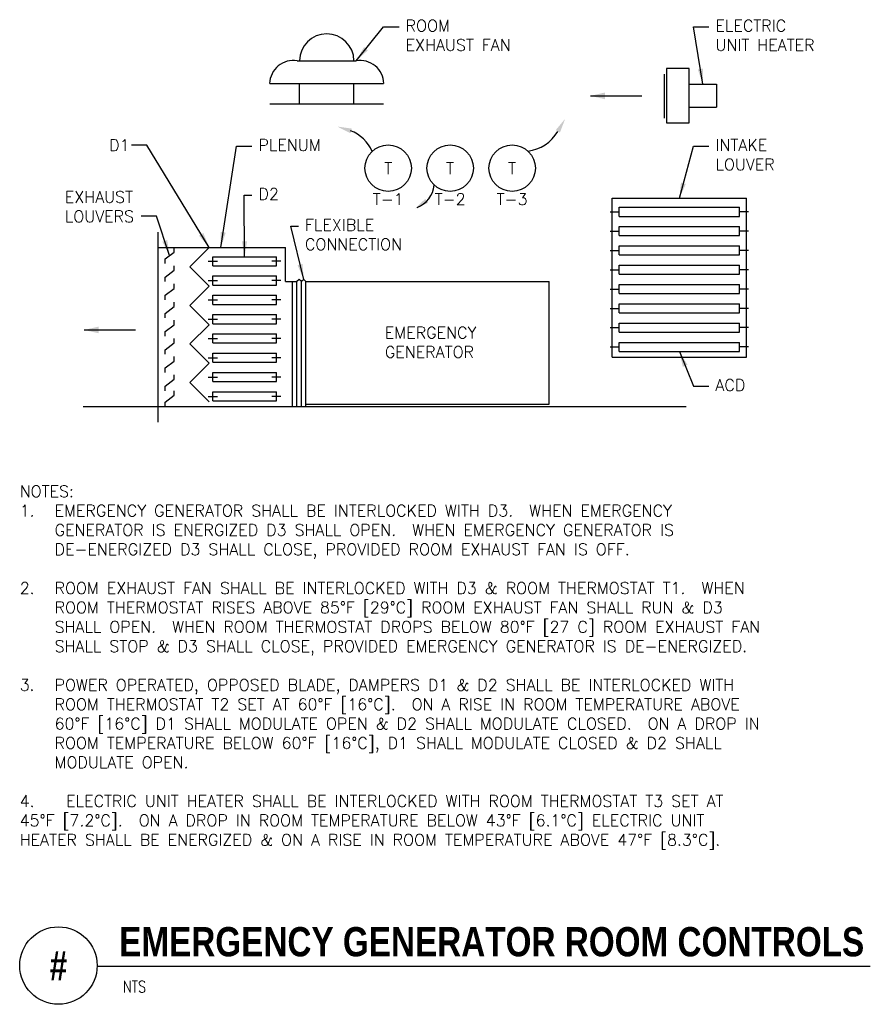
# Model space of a CAD drawing. Header units: inches. Extents: x 0.69 to 7.55, y 0.19 to 8.14.
import ezdxf
from ezdxf.enums import TextEntityAlignment as Align

# ---------------------------------------------------------------- set-up
doc = ezdxf.new("R2010")
doc.units = ezdxf.units.IN
doc.header["$MEASUREMENT"] = 0
for name, color, linetype in [('M-DETL-HEVY', 5, 'Continuous'), ('M-DETL-MEDM', 4, 'Continuous'), ('M-DETL-TEXT', 2, 'Continuous'), ('M-DETL-THIN', 2, 'Continuous'), ('M-DETL-XTHN', 1, 'Continuous')]:
    doc.layers.add(name, color=color, linetype=linetype)
doc.styles.add('BOLD', font='bold.shx', dxfattribs={"width": 0.9})
doc.styles.add('Romans', font='romans.shx')
doc.dimstyles.new('VA-Lead', dxfattribs={"dimtxt": 0.09375, "dimasz": 0.125, "dimexe": 0.125, "dimexo": 0.03125, "dimgap": 0.02, "dimtad": 0, "dimdec": 5, "dimzin": 0, "dimdsep": 46, "dimlunit": 4, "dimtxsty": 'Romans', "dimcen": 0.125, "dimclrd": 256, "dimclre": 256, "dimclrt": 256, "dimadec": 0, "dimazin": 0, "dimtfac": 1, "dimtdec": 5, "dimtofl": 0, "dimtmove": 0, "dimatfit": 3, "dimfxl": 1, "dimfrac": 2, "dimtolj": 1, "dimtzin": 0, "dimlwd": -1, "dimlwe": -1, "dimarcsym": 0})

msp = doc.modelspace()

# ---------------------------------------------------------------- linework, layer by layer
at = {"layer": 'M-DETL-HEVY'}
for p, q in [((2.9264, 7.8039), (3.403, 7.8039)), ((2.7064, 7.6205), (3.623, 7.6205)), ((6.09, 7.6136), (6.31, 7.6136)), ((6.31, 7.6136), (6.31, 7.4303)), ((6.09, 7.4303), (6.31, 7.4303)), ((5.4693, 5.4109), (5.4693, 6.6943)), ((5.4693, 6.6943), (6.551, 6.6943)), ((6.551, 5.4109), (6.551, 6.6943)), ((1.8058, 4.8872), (1.8058, 6.4205)), ((1.8058, 6.2955), (2.8324, 6.2955)), ((2.8324, 6.0205), (2.8324, 6.2955)), ((2.8324, 6.0205), (2.9241, 6.0205)), ((2.9974, 6.0205), (4.9591, 6.0205)), ((4.9591, 5.0305), (4.9591, 6.0205)), ((5.4693, 5.4109), (6.551, 5.4109))]:
    msp.add_line(p, q, dxfattribs=at)
msp.add_lwpolyline([(5.9067, 7.7419), (5.9067, 7.3019), (6.09, 7.3019), (6.09, 7.7419)], close=True, dxfattribs=at)
for centre, radius, start, end in [((3.1647, 7.8007), 0.22, 0.82324, 179.17675), ((2.8971, 7.6121), 0.194, 81.31045, 177.51891), ((3.4323, 7.6121), 0.194, 2.48109, 98.68955)]:
    msp.add_arc(centre, radius, start, end, dxfattribs=at)
at = {"layer": 'M-DETL-MEDM'}
for p, q in [((5.8871, 7.6956), (5.8871, 7.3402)), ((2.9447, 7.4555), (2.9447, 7.6205)), ((3.3847, 7.4555), (3.3847, 7.6205)), ((2.7064, 7.4555), (3.623, 7.4555)), ((5.5243, 6.6209), (6.496, 6.6209)), ((5.5243, 6.5476), (5.5243, 6.6209)), ((6.496, 6.5476), (6.496, 6.6209)), ((5.451, 6.5843), (5.5243, 6.5843)), ((5.5243, 6.5476), (6.496, 6.5476)), ((6.5693, 6.5843), (6.496, 6.5843)), ((5.5243, 6.4651), (6.496, 6.4651)), ((5.5243, 6.3918), (5.5243, 6.4651)), ((6.496, 6.3918), (6.496, 6.4651)), ((5.451, 6.4284), (5.5243, 6.4284)), ((5.5243, 6.3918), (6.496, 6.3918)), ((6.5693, 6.4284), (6.496, 6.4284)), ((1.9341, 6.2589), (1.9341, 6.2955)), ((2.2168, 6.2955), (2.0612, 6.14)), ((5.5243, 6.3093), (6.496, 6.3093)), ((5.5243, 6.2359), (5.5243, 6.3093)), ((6.496, 6.2359), (6.496, 6.3093)), ((1.8608, 6.2039), (1.9341, 6.2589)), ((1.8608, 6.1672), (1.8608, 6.2039)), ((2.2458, 6.2222), (2.7591, 6.2222)), ((2.2458, 6.1489), (2.2458, 6.2222)), ((2.7591, 6.1489), (2.7591, 6.2222)), ((5.451, 6.2726), (5.5243, 6.2726)), ((5.5243, 6.2359), (6.496, 6.2359)), ((6.5693, 6.2726), (6.496, 6.2726)), ((1.9341, 6.1122), (1.9341, 6.1489)), ((2.0612, 6.14), (2.2168, 5.9844)), ((2.2458, 6.1489), (2.7591, 6.1489)), ((5.5243, 6.1534), (6.496, 6.1534)), ((5.5243, 6.0801), (5.5243, 6.1534)), ((6.496, 6.0801), (6.496, 6.1534)), ((1.8608, 6.0572), (1.9341, 6.1122)), ((1.8608, 6.0205), (1.8608, 6.0572)), ((2.2458, 5.993), (2.2458, 6.0664)), ((2.2458, 6.0664), (2.7591, 6.0664)), ((2.7591, 5.993), (2.7591, 6.0664)), ((5.451, 6.1168), (5.5243, 6.1168)), ((5.5243, 6.0801), (6.496, 6.0801)), ((6.5693, 6.1168), (6.496, 6.1168)), ((1.8608, 5.9105), (1.9341, 5.9655)), ((1.9341, 5.9655), (1.9341, 6.0022)), ((2.2168, 5.9844), (2.0612, 5.8288)), ((2.2458, 5.993), (2.7591, 5.993)), ((2.8874, 5.0122), (2.8874, 6.0205)), ((2.9426, 6.0368), (2.9241, 6.0205)), ((2.9241, 5.0122), (2.9241, 6.0205)), ((2.9608, 6.0205), (2.9426, 6.0368)), ((2.9793, 6.0368), (2.9608, 6.0205)), ((2.9608, 5.0122), (2.9608, 6.0205)), ((2.9974, 6.0205), (2.9793, 6.0368)), ((2.9974, 5.0122), (2.9974, 6.0205)), ((5.451, 5.9609), (5.5243, 5.9609)), ((5.5243, 5.9976), (6.496, 5.9976)), ((5.5243, 5.9243), (5.5243, 5.9976)), ((6.496, 5.9243), (6.496, 5.9976)), ((6.5693, 5.9609), (6.496, 5.9609)), ((1.8608, 5.8739), (1.8608, 5.9105)), ((2.2458, 5.9105), (2.7591, 5.9105)), ((2.2458, 5.8372), (2.2458, 5.9105)), ((2.7591, 5.8372), (2.7591, 5.9105)), ((5.5243, 5.9243), (6.496, 5.9243)), ((1.8608, 5.7639), (1.9341, 5.8189)), ((1.9341, 5.8189), (1.9341, 5.8555)), ((2.0612, 5.8288), (2.2168, 5.6733)), ((2.2458, 5.8372), (2.7591, 5.8372)), ((5.451, 5.8051), (5.5243, 5.8051)), ((5.5243, 5.8418), (6.496, 5.8418)), ((5.5243, 5.7684), (5.5243, 5.8418)), ((6.496, 5.7684), (6.496, 5.8418)), ((6.5693, 5.8051), (6.496, 5.8051)), ((1.8608, 5.7272), (1.8608, 5.7639)), ((2.2458, 5.7547), (2.7591, 5.7547)), ((2.2458, 5.6814), (2.2458, 5.7547)), ((2.7591, 5.6814), (2.7591, 5.7547)), ((5.5243, 5.7684), (6.496, 5.7684)), ((1.8608, 5.6172), (1.9341, 5.6722)), ((1.9341, 5.6722), (1.9341, 5.7089)), ((2.2168, 5.6733), (2.0612, 5.5177)), ((2.2458, 5.6814), (2.7591, 5.6814)), ((5.451, 5.6493), (5.5243, 5.6493)), ((5.5243, 5.6859), (6.496, 5.6859)), ((5.5243, 5.6126), (5.5243, 5.6859)), ((6.496, 5.6126), (6.496, 5.6859)), ((6.5693, 5.6493), (6.496, 5.6493)), ((1.8608, 5.5805), (1.8608, 5.6172)), ((2.2458, 5.5989), (2.7591, 5.5989)), ((2.2458, 5.5255), (2.2458, 5.5989)), ((2.7591, 5.5255), (2.7591, 5.5989)), ((5.5243, 5.6126), (6.496, 5.6126)), ((1.8608, 5.4705), (1.9341, 5.5255)), ((1.9341, 5.5255), (1.9341, 5.5622)), ((2.0612, 5.5177), (2.2168, 5.3622)), ((2.2458, 5.5255), (2.7591, 5.5255)), ((5.451, 5.4934), (5.5243, 5.4934)), ((5.5243, 5.5301), (6.496, 5.5301)), ((5.5243, 5.4568), (5.5243, 5.5301)), ((6.496, 5.4568), (6.496, 5.5301)), ((6.5693, 5.4934), (6.496, 5.4934)), ((1.8608, 5.4339), (1.8608, 5.4705)), ((1.9341, 5.3789), (1.9341, 5.4155)), ((2.2458, 5.3697), (2.2458, 5.443)), ((2.2458, 5.443), (2.7591, 5.443)), ((2.7591, 5.3697), (2.7591, 5.443)), ((5.5243, 5.4568), (6.496, 5.4568)), ((1.8608, 5.3239), (1.9341, 5.3789)), ((2.2168, 5.3622), (2.0612, 5.2066)), ((2.2458, 5.3697), (2.7591, 5.3697)), ((1.8608, 5.2872), (1.8608, 5.3239)), ((1.9341, 5.2322), (1.9341, 5.2689)), ((2.2458, 5.2872), (2.7591, 5.2872)), ((2.2458, 5.2139), (2.2458, 5.2872)), ((2.7591, 5.2139), (2.7591, 5.2872)), ((1.8608, 5.1772), (1.9341, 5.2322)), ((1.8608, 5.1405), (1.8608, 5.1772)), ((2.0612, 5.2066), (2.2168, 5.051)), ((2.2458, 5.2139), (2.7591, 5.2139)), ((1.8608, 5.0489), (1.9341, 5.1039)), ((1.9341, 5.1039), (1.9341, 5.1405)), ((2.2458, 5.1314), (2.7591, 5.1314)), ((2.2458, 5.058), (2.2458, 5.1314)), ((2.7591, 5.058), (2.7591, 5.1314)), ((1.8608, 5.0122), (1.8608, 5.0489)), ((2.2458, 5.058), (2.7591, 5.058))]:
    msp.add_line(p, q, dxfattribs=at)
for centre in [(3.6607, 6.9362), (4.1607, 6.9362), (4.6607, 6.9362)]:
    msp.add_circle(centre, 0.1875, dxfattribs=at)
at = {"layer": 'M-DETL-TEXT'}
msp.add_line((1.3125, 0.4951), (7.5509, 0.4951), dxfattribs=at)
msp.add_circle((1, 0.5), 0.3125, dxfattribs=at)
at = {"layer": 'M-DETL-THIN'}
for p, q in [((5.292, 7.5202), (5.7067, 7.5202)), ((1.2072, 5.6307), (1.6219, 5.6307)), ((1.2008, 5.0122), (6.0658, 5.0122)), ((2.9974, 5.0305), (4.9591, 5.0305))]:
    msp.add_line(p, q, dxfattribs=at)
for centre, radius, start, end in [((3.2455, 6.9492), 0.3105, 23.2011, 68.83341), ((4.747, 7.3978), 0.3267, 277.22792, 329.84289), ((3.8175, 6.8219), 0.2156, 290.58542, 354.10542)]:
    msp.add_arc(centre, radius, start, end, dxfattribs=at)
for points in [[(5.4091, 7.4934), (5.4091, 7.547), (5.292, 7.5202)], [(5.0127, 7.2435), (5.0464, 7.2238), (5.0887, 7.3348)], [(3.3562, 7.2184), (3.368, 7.2557), (3.2503, 7.2724)], [(3.9818, 6.6568), (3.9598, 6.689), (3.8741, 6.6067)], [(1.3244, 5.6039), (1.3244, 5.6576), (1.2072, 5.6307)]]:
    msp.add_solid(points, dxfattribs=at)
at = {"layer": 'M-DETL-XTHN'}
for p, q in [((2.2091, 6.1855), (2.2824, 6.1855)), ((2.7958, 6.1855), (2.7224, 6.1855)), ((2.2091, 6.0297), (2.2824, 6.0297)), ((2.7958, 6.0297), (2.7224, 6.0297)), ((2.2091, 5.8739), (2.2824, 5.8739)), ((2.7958, 5.8739), (2.7224, 5.8739)), ((2.2091, 5.718), (2.2824, 5.718)), ((2.7958, 5.718), (2.7224, 5.718)), ((2.2091, 5.5622), (2.2824, 5.5622)), ((2.7958, 5.5622), (2.7224, 5.5622)), ((2.2091, 5.4064), (2.2824, 5.4064)), ((2.7958, 5.4064), (2.7224, 5.4064)), ((2.2091, 5.2505), (2.2824, 5.2505)), ((2.7958, 5.2505), (2.7224, 5.2505)), ((2.2091, 5.0947), (2.2824, 5.0947)), ((2.7958, 5.0947), (2.7224, 5.0947))]:
    msp.add_line(p, q, dxfattribs=at)

# ---------------------------------------------------------------- texts
at = {"layer": 'M-DETL-TEXT', "style": 'Romans'}
for p in [(3.6607, 6.9362), (4.1607, 6.9362), (4.6607, 6.9362)]:
    msp.add_text('T', height=0.0938, dxfattribs=at).set_placement(p, align=Align.MIDDLE_CENTER)
at = {"layer": 'M-DETL-TEXT'}
for s, height, style, width, p in [('EMERGENCY GENERATOR ROOM CONTROLS', 0.23622, 'BOLD', 0.85, (1.4901, 0.5747)), ('NTS', 0.09375, 'Romans', 0.8, (1.5201, 0.2834))]:
    msp.add_text(s, height=height, dxfattribs=dict(at, style=style, width=width)).set_placement(p)
at = {"layer": 'M-DETL-TEXT', "style": 'BOLD', "width": 0.8}
msp.add_text('#', height=0.2362, dxfattribs=at).set_placement((1, 0.5), align=Align.MIDDLE)
at = {"layer": 'M-DETL-TEXT', "char_height": 0.09375, "style": 'Romans'}
for s, insert, width, attachment_point in [('ROOM EXHAUST FAN', (3.8017, 8.1334), 0.971001, 1), ('ELECTRIC UNIT HEATER', (6.3017, 8.1334), 0.932868, 1), ('D1', (1.4089, 7.169), 0.667683, 1), ('PLENUM', (2.6142, 7.1694), 0.522321, 1), ('INTAKE LOUVER', (6.3017, 7.1694), 0.5, 1), ('D2', (2.6142, 6.7754), 0.586086, 1), ('EXHAUST LOUVERS', (1.0517, 6.7503), 0.589286, 1), ('T-1', (3.6607, 6.6862), 0.232143, 5), ('T-2', (4.1607, 6.6862), 0.232143, 5), ('T-3', (4.6607, 6.6862), 0.232143, 5), ('FLEXIBLE CONNECTION', (2.9892, 6.5254), 1.041443, 1), ('EMERGENCY GENERATOR', (3.6339, 5.6555), 0.803571, 1), ('ACD', (6.3017, 5.2323), 0.828696, 1), ('NOTES:\\P\\pi-0.2813,l0.2813,t0.2813;1.^IEMERGENCY GENERATOR SHALL BE INTERLOCKED WITH D3.  WHEN EMERGENCY GENERATOR IS ENERGIZED D3 SHALL OPEN.  WHEN EMERGENCY GENERATOR IS DE-ENERGIZED D3 SHALL CLOSE, PROVIDED ROOM EXHAUST FAN IS OFF.\\P\\pi0,l0,tz;\\P\\pi-0.2813,l0.2813,t0.2813;2.^IROOM EXHAUST FAN SHALL BE INTERLOCKED WITH D3 & ROOM THERMOSTAT T1.  WHEN ROOM THERMOSTAT RISES ABOVE 85°F [29°C] ROOM EXHAUST FAN SHALL RUN & D3 SHALL OPEN.  WHEN ROOM THERMOSTAT DROPS BELOW 80°F [27 C] ROOM EXHAUST FAN SHALL STOP & D3 SHALL CLOSE, PROVIDED EMERGENCY GENERATOR IS DE-ENERGIZED.\\P\\pi0,l0,tz;\\P\\pi-0.2813,l0.2813,t0.2813;3.^IPOWER OPERATED, OPPOSED BLADE, DAMPERS D1 & D2 SHALL BE INTERLOCKED WITH ROOM THERMOSTAT T2 SET AT 60°F [16°C].  ON A RISE IN ROOM TEMPERATURE ABOVE 60°F [16°C] D1 SHALL MODULATE OPEN & D2 SHALL MODULATE CLOSED.  ON A DROP IN ROOM TEMPERATURE BELOW 60°F [16°C], D1 SHALL MODULATE CLOSED & D2 SHALL MODULATE OPEN.\\P\\pi0,l0,tz;\\P4.^IELECTRIC UNIT HEATER SHALL BE INTERLOCKED WITH ROOM THERMOSTAT T3 SET AT 45°F [7.2°C].  ON A DROP IN ROOM TEMPERATURE BELOW 43°F [6.1°C] ELECTRIC UNIT HEATER SHALL BE ENERGIZED & ON A RISE IN ROOM TEMPERATURE ABOVE 47°F [8.3°C].  \\P', (0.6875, 4.375), 6.524825, 1)]:
    msp.add_mtext(s, dxfattribs=dict(at, insert=insert, width=width, attachment_point=attachment_point))

# ---------------------------------------------------------------- leaders
at = {"layer": 'M-DETL-TEXT'}
for points in [[(3.403, 7.8039), (3.6242, 8.0772), (3.7492, 8.0772)], [(6.2, 7.6136), (6.1242, 8.0772), (6.2492, 8.0772)], [(2.2168, 6.2955), (1.7134, 7.1217), (1.5884, 7.1217)], [(2.3105, 6.2955), (2.4367, 7.1132), (2.5617, 7.1132)], [(6.0101, 6.6943), (6.1242, 7.1132), (6.2492, 7.1132)], [(2.5024, 6.2222), (2.4992, 6.7192), (2.5617, 6.7192)], [(1.8974, 6.2314), (1.7917, 6.5493), (1.6667, 6.5493)], [(2.9793, 6.0368), (2.8742, 6.4692), (2.9367, 6.4692)], [(6.0101, 5.4568), (6.1242, 5.1761), (6.2492, 5.1761)]]:
    msp.add_leader(points, dimstyle='VA-Lead', dxfattribs=at)

doc.saveas('drawing.dxf')
